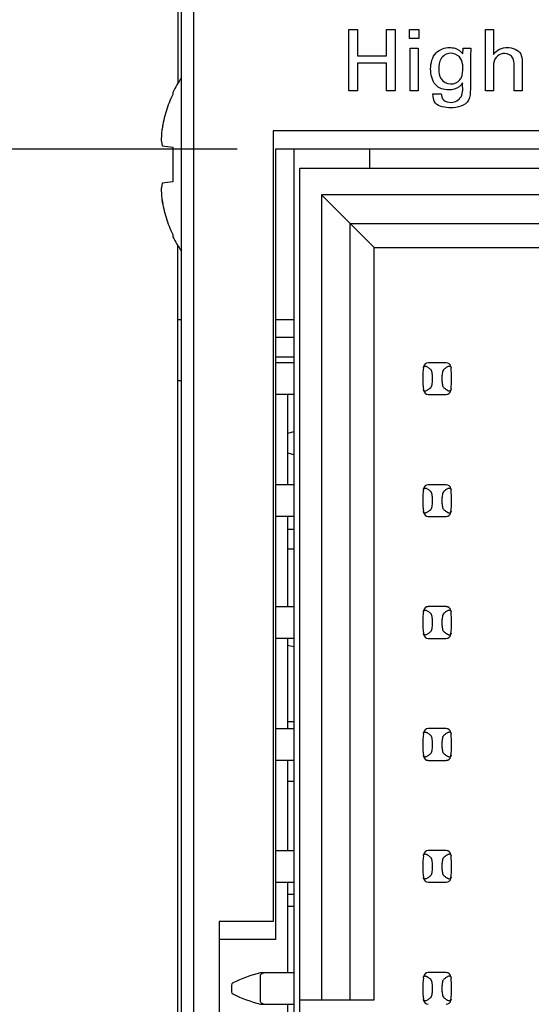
# Model space of a CAD drawing. Header units: inches. Extents: x 0 to 34, y 0 to 22.
# Tile 14 of 36: x 6.646 to 7.485, y 13.984 to 15.598. Entities that reach past the tile are written whole.
import ezdxf

# ---------------------------------------------------------------- set-up
doc = ezdxf.new("R2010")
doc.units = ezdxf.units.IN
doc.header["$LTSCALE"] = 1.87
doc.header["$MEASUREMENT"] = 0
doc.layers.get('0').update_dxf_attribs({"linetype": 'CONTINUOUS'})
doc.layers.add('DIMENSIONS', color=7, linetype='CONTINUOUS')
doc.styles.get("Standard").update_dxf_attribs({"font": 'txt', "width": 0.8})
doc.dimstyles.new('DIMSTYLE_1', dxfattribs={"dimtxt": 0.125, "dimasz": 0.18, "dimexe": 0.125, "dimexo": 0.0625, "dimgap": 0.03125, "dimtad": 0, "dimtih": 1, "dimtoh": 1, "dimlfac": 0.5, "dimzin": 4, "dimdsep": 46, "dimtxsty": 'STANDARD', "dimblk": '_FILLED', "dimblk1": '_FILLED', "dimblk2": '_FILLED', "dimcen": 0.09, "dimadec": 0, "dimazin": 0, "dimtp": 0.001, "dimtm": 0.001, "dimtfac": 1, "dimtofl": 0, "dimtmove": 0, "dimatfit": 3, "dimldrblk": '_FILLED', "dimfxl": 1, "dimtolj": 1, "dimtzin": 4, "dimarcsym": 0})

# ---------------------------------------------------------------- blocks, each defined once
blk = doc.blocks.new('*D4')
at = {"layer": 'DIMENSIONS', "color": 2, "linetype": 'CONTINUOUS'}
blk.add_line((7.0029, 15.3859), (6.1961, 15.3859), dxfattribs=at)
at = {"layer": 'DIMENSIONS', "color": 2, "linetype": 'CONTINUOUS', "insert": (6.1336, 15.4484), "char_height": 0.125, "width": 1.225, "attachment_point": 3, "line_spacing_factor": 0.9}
blk.add_mtext('4.15{\\Ftxt.shx;\\W1.000000;\\H0.125000; }[105.4]', dxfattribs=at)
blk = doc.blocks.new('_FILLED')
at = {"color": 0, "linetype": 'BYBLOCK'}
blk.add_solid([(0, 0), (-1, 0.1736), (-1, -0.1736)], dxfattribs=at)
blk = doc.blocks.new('*D5')
at = {"layer": 'DIMENSIONS', "color": 2, "linetype": 'CONTINUOUS'}
blk.add_line((6.8779, 16.3739), (6.1961, 16.3739), dxfattribs=at)
at = {"layer": 'DIMENSIONS', "color": 2, "linetype": 'CONTINUOUS', "insert": (6.1336, 16.4364), "char_height": 0.125, "width": 1.225, "attachment_point": 3, "line_spacing_factor": 0.9}
blk.add_mtext('4.64{\\Ftxt.shx;\\W1.000000;\\H0.125000; }[117.9]', dxfattribs=at)
blk = doc.blocks.new('*D6')
at = {"layer": 'DIMENSIONS', "color": 2, "linetype": 'CONTINUOUS'}
blk.add_line((6.8759, 16.7179), (6.1961, 16.7179), dxfattribs=at)
at = {"layer": 'DIMENSIONS', "color": 2, "linetype": 'CONTINUOUS', "insert": (6.1336, 16.7804), "char_height": 0.125, "width": 1.225, "attachment_point": 3, "line_spacing_factor": 0.9}
blk.add_mtext('4.81{\\Ftxt.shx;\\W1.000000;\\H0.125000; }[122.3]', dxfattribs=at)
blk = doc.blocks.new('*D7')
at = {"layer": 'DIMENSIONS', "color": 2, "linetype": 'CONTINUOUS'}
blk.add_line((6.8489, 16.9739), (6.1961, 16.9739), dxfattribs=at)
at = {"layer": 'DIMENSIONS', "color": 2, "linetype": 'CONTINUOUS', "insert": (6.1336, 17.0364), "char_height": 0.125, "width": 1.225, "attachment_point": 3, "line_spacing_factor": 0.9}
blk.add_mtext('4.94{\\Ftxt.shx;\\W1.000000;\\H0.125000; }[125.5]', dxfattribs=at)

msp = doc.modelspace()

# ---------------------------------------------------------------- linework, layer by layer
at = {"color": 7, "linetype": 'CONTINUOUS'}
for p, q in [((6.9114, 6.8459), (6.9114, 16.9739)), ((6.9314, 6.9059), (6.9314, 16.9139)), ((6.9054, 15.6149), (6.9054, 15.4938)), ((6.897, 15.4792), (6.897, 15.4757)), ((7.0614, 15.4159), (7.0614, 14.1199)), ((8.0154, 15.4159), (7.0614, 15.4159)), ((6.8786, 15.3984), (6.8795, 15.3914)), ((6.8795, 15.3914), (6.897, 15.3894)), ((6.897, 15.3894), (6.897, 15.3609)), ((7.0654, 15.3859), (7.0654, 14.0899)), ((7.9814, 15.3859), (7.0654, 15.3859)), ((7.0954, 15.3859), (7.0954, 8.4319)), ((7.2194, 15.3859), (7.2194, 15.3548)), ((6.897, 15.3609), (6.897, 15.3324)), ((7.1053, 8.465), (7.1053, 15.3548)), ((7.1053, 15.3548), (7.9557, 15.3548)), ((6.8795, 15.3303), (6.8786, 15.3234)), ((6.897, 15.3324), (6.8795, 15.3303)), ((7.1407, 15.3114), (7.1407, 13.991)), ((7.2273, 15.2248), (7.1407, 15.3114)), ((7.7234, 15.3114), (7.1407, 15.3114)), ((7.1879, 13.991), (7.1879, 15.2642)), ((7.1879, 15.2642), (7.6761, 15.2642)), ((6.897, 15.246), (6.897, 15.2425)), ((6.9054, 8.5938), (6.9054, 15.2279)), ((7.2273, 13.991), (7.2273, 15.2248)), ((7.2273, 15.2248), (7.6368, 15.2248)), ((6.9054, 15.1069), (6.9114, 15.1069)), ((7.0654, 15.1069), (7.0954, 15.1069)), ((7.0954, 15.0772), (7.0654, 15.0772)), ((7.0654, 15.0457), (7.0954, 15.0457)), ((7.0954, 15.0355), (7.0654, 15.0355)), ((7.3451, 15.0359), (7.3158, 15.0359)), ((7.3138, 15.0293), (7.3151, 15.0284)), ((7.3226, 15.0056), (7.3226, 15.0141)), ((7.3383, 15.0141), (7.3383, 15.0056)), ((7.3527, 15.0289), (7.3531, 15.0273)), ((6.9054, 15.0069), (6.9114, 15.0069)), ((7.0654, 14.9843), (7.0954, 14.9843)), ((7.0854, 14.9843), (7.0854, 14.8355)), ((7.3082, 14.9908), (7.3078, 14.9924)), ((7.3158, 14.9839), (7.3451, 14.9839)), ((7.3471, 14.9904), (7.3458, 14.9913)), ((7.0954, 14.9226), (7.0854, 14.92)), ((7.0854, 14.8879), (7.0954, 14.8853)), ((7.0954, 14.8355), (7.0654, 14.8355)), ((7.3138, 14.8293), (7.3151, 14.8284)), ((7.3451, 14.8359), (7.3158, 14.8359)), ((7.3527, 14.8289), (7.3531, 14.8273)), ((7.3226, 14.8056), (7.3226, 14.8141)), ((7.3383, 14.8141), (7.3383, 14.8056)), ((7.3082, 14.7908), (7.3078, 14.7924)), ((7.3471, 14.7904), (7.3458, 14.7913)), ((7.0654, 14.7843), (7.0954, 14.7843)), ((7.0854, 14.7843), (7.0854, 14.6355)), ((7.3158, 14.7839), (7.3451, 14.7839)), ((7.0954, 14.7622), (7.0854, 14.7622)), ((7.0854, 14.7307), (7.0954, 14.7307)), ((7.0954, 14.6355), (7.0654, 14.6355)), ((7.3138, 14.6293), (7.3151, 14.6284)), ((7.3451, 14.6359), (7.3158, 14.6359)), ((7.3527, 14.6289), (7.3531, 14.6273)), ((7.3226, 14.6056), (7.3226, 14.6141)), ((7.3383, 14.6141), (7.3383, 14.6056)), ((7.0654, 14.5843), (7.0954, 14.5843)), ((7.0854, 14.5843), (7.0854, 14.4355)), ((7.3082, 14.5908), (7.3078, 14.5924)), ((7.3158, 14.5839), (7.3451, 14.5839)), ((7.3471, 14.5904), (7.3458, 14.5913)), ((7.0854, 14.573), (7.0953, 14.5704)), ((7.0954, 14.4355), (7.0654, 14.4355)), ((7.0954, 14.4473), (7.0854, 14.4473)), ((7.3451, 14.4359), (7.3158, 14.4359)), ((7.3138, 14.4293), (7.3151, 14.4284)), ((7.3527, 14.4289), (7.3531, 14.4273)), ((7.3226, 14.4056), (7.3226, 14.4141)), ((7.3383, 14.4141), (7.3383, 14.4056)), ((7.3082, 14.3908), (7.3078, 14.3924)), ((7.3471, 14.3904), (7.3458, 14.3913)), ((7.0654, 14.3843), (7.0954, 14.3843)), ((7.0854, 14.3843), (7.0854, 14.2355)), ((7.3158, 14.3839), (7.3451, 14.3839)), ((7.0854, 14.35), (7.0954, 14.35)), ((7.0954, 14.2355), (7.0654, 14.2355)), ((7.3138, 14.2293), (7.3151, 14.2284)), ((7.3451, 14.2359), (7.3158, 14.2359)), ((7.3527, 14.2289), (7.3531, 14.2273)), ((7.3226, 14.2056), (7.3226, 14.2141)), ((7.3383, 14.2141), (7.3383, 14.2056)), ((7.3082, 14.1908), (7.3078, 14.1924)), ((7.3471, 14.1904), (7.3458, 14.1913)), ((7.0654, 14.1843), (7.0954, 14.1843)), ((7.0854, 14.1843), (7.0854, 14.0355)), ((7.3158, 14.1839), (7.3451, 14.1839)), ((7.0954, 14.1637), (7.0854, 14.1637)), ((7.0954, 14.144), (7.0854, 14.144)), ((6.9734, 14.1199), (6.9734, 13.4999)), ((7.0614, 14.1199), (6.9734, 14.1199)), ((7.0654, 14.0899), (6.9734, 14.0899)), ((7.0954, 14.0355), (7.0407, 14.0355)), ((7.0407, 13.9881), (7.0407, 14.0316)), ((7.0444, 14.0347), (7.0461, 14.0355)), ((7.3138, 14.0293), (7.3151, 14.0284)), ((7.3451, 14.0359), (7.3158, 14.0359)), ((6.9934, 14.0153), (6.9934, 14.0044)), ((7.3226, 14.0056), (7.3226, 14.0141)), ((7.3383, 14.0141), (7.3383, 14.0056)), ((7.3527, 14.0289), (7.3531, 14.0273)), ((7.0415, 13.9868), (7.0407, 13.9881)), ((7.0407, 13.9843), (7.0954, 13.9843)), ((7.0854, 13.9843), (7.0854, 13.8355)), ((7.1053, 13.991), (7.2273, 13.991)), ((7.3082, 13.9908), (7.3078, 13.9924)), ((7.3471, 13.9904), (7.3458, 13.9913))]:
    msp.add_line(p, q, dxfattribs=at)
at = {"color": 40, "linetype": 'CONTINUOUS'}
for p, q in [((7.1858, 15.4819), (7.1858, 15.5823)), ((7.1858, 15.5823), (7.1997, 15.5823)), ((7.1997, 15.5823), (7.1997, 15.5392)), ((7.2474, 15.5392), (7.2474, 15.5823)), ((7.2474, 15.5823), (7.2613, 15.5823)), ((7.2613, 15.5823), (7.2613, 15.4819)), ((7.2848, 15.5677), (7.2848, 15.582)), ((7.2848, 15.582), (7.3005, 15.582)), ((7.3005, 15.582), (7.3005, 15.5677)), ((7.4095, 15.4819), (7.4095, 15.5821)), ((7.4095, 15.5821), (7.4227, 15.5821)), ((7.4227, 15.5821), (7.4227, 15.5414)), ((7.3005, 15.5677), (7.2848, 15.5677)), ((7.2862, 15.4819), (7.2862, 15.5517)), ((7.2862, 15.5517), (7.2993, 15.5517)), ((7.2993, 15.5517), (7.2993, 15.4819)), ((7.3726, 15.5421), (7.3728, 15.5517)), ((7.3728, 15.5517), (7.3854, 15.5517)), ((7.3854, 15.5517), (7.3852, 15.539)), ((7.1997, 15.5392), (7.2474, 15.5392)), ((7.3852, 15.539), (7.385, 15.4954)), ((7.1997, 15.5272), (7.1997, 15.4819)), ((7.2474, 15.5272), (7.1997, 15.5272)), ((7.2474, 15.4819), (7.2474, 15.5272)), ((7.4227, 15.5189), (7.4227, 15.4819)), ((7.4564, 15.4819), (7.4564, 15.5232)), ((7.4697, 15.5255), (7.4697, 15.4819)), ((7.1997, 15.4819), (7.1858, 15.4819)), ((7.2613, 15.4819), (7.2474, 15.4819)), ((7.2993, 15.4819), (7.2862, 15.4819)), ((7.3233, 15.4765), (7.3372, 15.4765)), ((7.4227, 15.4819), (7.4095, 15.4819)), ((7.4697, 15.4819), (7.4564, 15.4819))]:
    msp.add_line(p, q, dxfattribs=at)
at = {"color": 7, "linetype": 'CONTINUOUS'}
for centre, radius, start, end in [((7.0634, 15.3947), 0.1866, 144.58, 153.0775), ((7.1285, 15.393), 0.2504, 174.058, 176.7838), ((7.0863, 15.3876), 0.2091, 169.4283, 171.4054), ((7.2018, 15.3887), 0.3238, 176.7575, 177.7257), ((6.989, 15.4091), 0.111, 183.9122, 185.559), ((6.9892, 15.3126), 0.1112, 174.4426, 176.0863), ((7.2018, 15.333), 0.3238, 182.2743, 183.2425), ((7.1285, 15.3288), 0.2504, 183.2162, 185.942), ((7.0863, 15.3341), 0.2092, 188.5948, 190.5716), ((7.0634, 15.327), 0.1866, 206.9225, 215.42), ((7.3158, 15.028), 0.00787, 90, 173.0471), ((7.3451, 15.028), 0.00787, 6.9529, 90), ((7.4643, 15.0099), 0.1575, 173.0989, 186.5479), ((7.1966, 15.0099), 0.1575, 353.6288, 6.5479), ((7.3158, 14.9918), 0.00787, 186.9529, 270), ((7.3451, 14.9918), 0.00787, 270, 353.0471), ((7.4643, 14.8099), 0.1575, 173.0989, 186.5479), ((7.3158, 14.828), 0.00787, 90, 173.0471), ((7.3451, 14.828), 0.00787, 6.9529, 90), ((7.1966, 14.8099), 0.1575, 353.0989, 6.5479), ((7.3158, 14.7918), 0.00787, 186.9529, 270), ((7.3451, 14.7918), 0.00787, 270, 353.0471), ((7.4643, 14.6099), 0.1575, 173.0989, 186.5479), ((7.3158, 14.628), 0.00787, 90, 173.0471), ((7.3451, 14.628), 0.00787, 6.9529, 90), ((7.1966, 14.6099), 0.1575, 353.0989, 6.5479), ((7.3158, 14.5918), 0.00787, 186.9529, 270), ((7.3451, 14.5918), 0.00787, 270, 353.0471), ((7.3158, 14.428), 0.00787, 90, 173.0471), ((7.3451, 14.428), 0.00787, 6.9529, 90), ((7.4643, 14.4099), 0.1575, 173.6288, 186.5479), ((7.1966, 14.4099), 0.1575, 353.0989, 6.5479), ((7.3158, 14.3918), 0.00787, 186.9529, 270), ((7.3451, 14.3918), 0.00787, 270, 353.0471), ((7.4643, 14.2099), 0.1575, 173.6288, 186.5479), ((7.3158, 14.228), 0.00787, 90, 173.0471), ((7.3451, 14.228), 0.00787, 6.9529, 90), ((7.1966, 14.2099), 0.1575, 353.0989, 6.5479), ((7.3158, 14.1918), 0.00787, 186.9529, 270), ((7.3451, 14.1918), 0.00787, 270, 353.0471), ((7.088, 13.8375), 0.2035, 103.4363, 116.9945), ((7.3158, 14.028), 0.00787, 90, 173.0471), ((7.3451, 14.028), 0.00787, 6.9529, 90), ((6.9974, 14.0153), 0.00394, 116.9945, 180), ((7.4643, 14.0099), 0.1575, 173.6288, 186.5479), ((7.1966, 14.0099), 0.1575, 353.0989, 6.5479), ((6.9974, 14.0044), 0.00394, 180, 243.0055), ((7.088, 14.1823), 0.2035, 243.0055, 256.5637), ((7.3158, 13.9918), 0.00787, 186.9529, 270), ((7.3451, 13.9918), 0.00787, 270, 353.0471)]:
    msp.add_arc(centre, radius, start, end, dxfattribs=at)
for centre, start_param, end_param in [((7.6866, 15.0634), -2.804032, -2.774684), ((6.9743, 15.0634), -0.366909, -0.33756), ((7.6866, 14.9564), 2.774684, 2.804032), ((6.9743, 14.9564), 0.33756, 0.366909), ((7.6866, 14.8634), -2.804032, -2.774684), ((6.9743, 14.8634), -0.366909, -0.33756), ((7.6866, 14.7564), 2.774684, 2.804032), ((6.9743, 14.7564), 0.33756, 0.366909), ((7.6866, 14.6634), -2.804032, -2.774684), ((6.9743, 14.6634), -0.366909, -0.33756), ((7.6866, 14.5564), 2.774684, 2.804032), ((6.9743, 14.5564), 0.33756, 0.366909), ((7.6866, 14.4634), -2.804032, -2.774684), ((6.9743, 14.4634), -0.366909, -0.33756), ((7.6866, 14.3564), 2.774684, 2.804032), ((6.9743, 14.3564), 0.33756, 0.366909), ((7.6866, 14.2634), -2.804032, -2.774684), ((6.9743, 14.2634), -0.366909, -0.33756), ((7.6866, 14.1564), 2.774684, 2.804032), ((6.9743, 14.1564), 0.33756, 0.366909), ((7.6866, 14.0634), -2.804032, -2.774684), ((6.9743, 14.0634), -0.366909, -0.33756), ((7.6866, 13.9564), 2.774684, 2.804032), ((6.9743, 13.9564), 0.33756, 0.366909)]:
    msp.add_ellipse(centre, major_axis=(0.3937, 0), ratio=0.267949, start_param=start_param, end_param=end_param, dxfattribs=at)
at = {"color": 40, "linetype": 'CONTINUOUS'}
for points, knots in [([(7.3197, 15.5175), (7.3197, 15.5268), (7.3243, 15.546), (7.3428, 15.5526), (7.3507, 15.5526)], [0, 0, 0, 0, 0.54247, 1, 1, 1, 1]), ([(7.3507, 15.5526), (7.3537, 15.5526), (7.3622, 15.5519), (7.3694, 15.5463), (7.3726, 15.5421)], [0, 0, 0, 0, 0.360104, 1, 1, 1, 1]), ([(7.3519, 15.5433), (7.3458, 15.5433), (7.3338, 15.5355), (7.3332, 15.5232), (7.3332, 15.5178)], [0, 0, 0, 0, 0.525903, 1, 1, 1, 1]), ([(7.3724, 15.5198), (7.3724, 15.5218), (7.3721, 15.5279), (7.3698, 15.5342), (7.3669, 15.5372)], [0, 0, 0, 0, 0.320486, 1, 1, 1, 1]), ([(7.4414, 15.5429), (7.4392, 15.5429), (7.4327, 15.5421), (7.427, 15.5374), (7.425, 15.5336)], [0, 0, 0, 0, 0.332808, 1, 1, 1, 1]), ([(7.4564, 15.5232), (7.4564, 15.5273), (7.4566, 15.5373), (7.4464, 15.5429), (7.4414, 15.5429)], [0, 0, 0, 0, 0.449462, 1, 1, 1, 1]), ([(7.4674, 15.5418), (7.4677, 15.5411), (7.4698, 15.5359), (7.4697, 15.5302), (7.4697, 15.5255)], [0, 0, 0, 0, 0.14996, 1, 1, 1, 1]), ([(7.3332, 15.5178), (7.3332, 15.5121), (7.334, 15.4996), (7.3464, 15.4929), (7.3523, 15.4929)], [0, 0, 0, 0, 0.487396, 1, 1, 1, 1]), ([(7.3676, 15.4998), (7.3683, 15.5007), (7.3723, 15.5065), (7.3724, 15.514), (7.3724, 15.5198)], [0, 0, 0, 0, 0.165851, 1, 1, 1, 1]), ([(7.3719, 15.4949), (7.3707, 15.4924), (7.3649, 15.485), (7.3551, 15.4831), (7.349, 15.4831)], [0, 0, 0, 0, 0.318928, 1, 1, 1, 1]), ([(7.3535, 15.4628), (7.3596, 15.4628), (7.3749, 15.4714), (7.3719, 15.4872), (7.3719, 15.4949)], [0, 0, 0, 0, 0.44155, 1, 1, 1, 1]), ([(7.385, 15.4954), (7.385, 15.4917), (7.3849, 15.4821), (7.3845, 15.4718), (7.3817, 15.4664)], [0, 0, 0, 0, 0.372249, 1, 1, 1, 1]), ([(7.3526, 15.4539), (7.3439, 15.4539), (7.3263, 15.4558), (7.3236, 15.4713), (7.3233, 15.4765)], [0, 0, 0, 0, 0.628326, 1, 1, 1, 1]), ([(7.3372, 15.4765), (7.3374, 15.473), (7.3398, 15.4643), (7.3491, 15.4628), (7.3535, 15.4628)], [0, 0, 0, 0, 0.441881, 1, 1, 1, 1])]:
    msp.add_open_spline(points, degree=3, knots=knots, dxfattribs=at)
for points in [[(7.4227, 15.5414), (7.427, 15.5487), (7.4369, 15.5529), (7.4454, 15.5529)], [(7.4454, 15.5529), (7.4536, 15.5529), (7.4638, 15.5492), (7.4674, 15.5418)], [(7.3669, 15.5372), (7.3633, 15.5412), (7.3573, 15.5433), (7.3519, 15.5433)], [(7.425, 15.5336), (7.4225, 15.5293), (7.4227, 15.5238), (7.4227, 15.5189)], [(7.3276, 15.4918), (7.3218, 15.4986), (7.3197, 15.5085), (7.3197, 15.5175)], [(7.3523, 15.4929), (7.3579, 15.4929), (7.3642, 15.4954), (7.3676, 15.4998)], [(7.349, 15.4831), (7.3413, 15.4831), (7.3324, 15.4858), (7.3276, 15.4918)], [(7.3817, 15.4664), (7.3768, 15.4571), (7.3632, 15.4539), (7.3526, 15.4539)]]:
    msp.add_open_spline(points, degree=3, dxfattribs=at)
at = {"color": 7, "linetype": 'CONTINUOUS'}
for points, knots in [([(6.897, 15.4757), (6.8948, 15.4713), (6.8908, 15.4621), (6.8859, 15.448), (6.8821, 15.4336), (6.8803, 15.4238), (6.8795, 15.4189)], [0, 0, 0, 0, 0.249889, 0.499861, 0.749905, 1, 1, 1, 1]), ([(6.8795, 15.3029), (6.8803, 15.2979), (6.8821, 15.2881), (6.8859, 15.2737), (6.8908, 15.2596), (6.8948, 15.2505), (6.897, 15.246)], [0, 0, 0, 0, 0.250097, 0.50014, 0.750112, 1, 1, 1, 1]), ([(7.3078, 15.0273), (7.3079, 15.0283), (7.3085, 15.03), (7.3106, 15.0305), (7.3123, 15.0301), (7.3133, 15.0296), (7.3138, 15.0293)], [0, 0, 0, 0, 0.362079, 0.563606, 0.76903, 1, 1, 1, 1]), ([(7.3458, 15.0284), (7.3464, 15.0289), (7.3475, 15.0296), (7.3493, 15.0304), (7.3513, 15.0305), (7.3524, 15.0295), (7.3527, 15.0289)], [0, 0, 0, 0, 0.275923, 0.516898, 0.733601, 1, 1, 1, 1]), ([(7.3226, 15.0141), (7.3226, 15.0166), (7.3222, 15.02), (7.3207, 15.0238), (7.3196, 15.0252), (7.3191, 15.0255)], [0, 0, 0, 0, 0.604658, 0.834309, 1, 1, 1, 1]), ([(7.3418, 15.0255), (7.3413, 15.0252), (7.3403, 15.0238), (7.3387, 15.02), (7.3383, 15.0166), (7.3383, 15.0141)], [0, 0, 0, 0, 0.165672, 0.395352, 1, 1, 1, 1]), ([(7.3191, 14.9942), (7.3196, 14.9946), (7.3207, 14.9959), (7.3222, 14.9997), (7.3226, 15.0031), (7.3226, 15.0056)], [0, 0, 0, 0, 0.165672, 0.395352, 1, 1, 1, 1]), ([(7.3383, 15.0056), (7.3383, 15.0031), (7.3387, 14.9997), (7.3403, 14.9959), (7.3413, 14.9946), (7.3418, 14.9942)], [0, 0, 0, 0, 0.604658, 0.834309, 1, 1, 1, 1]), ([(7.3151, 14.9913), (7.3145, 14.9909), (7.3134, 14.9901), (7.3116, 14.9894), (7.3096, 14.9892), (7.3085, 14.9902), (7.3082, 14.9908)], [0, 0, 0, 0, 0.275924, 0.516898, 0.733602, 1, 1, 1, 1]), ([(7.3531, 14.9924), (7.353, 14.9914), (7.3524, 14.9897), (7.3503, 14.9892), (7.3486, 14.9896), (7.3476, 14.9901), (7.3471, 14.9904)], [0, 0, 0, 0, 0.36207, 0.563496, 0.768917, 1, 1, 1, 1]), ([(7.3078, 14.8273), (7.3079, 14.8283), (7.3085, 14.83), (7.3106, 14.8305), (7.3123, 14.8301), (7.3133, 14.8296), (7.3138, 14.8293)], [0, 0, 0, 0, 0.362079, 0.563606, 0.76903, 1, 1, 1, 1]), ([(7.3226, 14.8141), (7.3226, 14.8166), (7.3222, 14.82), (7.3207, 14.8238), (7.3196, 14.8252), (7.3191, 14.8255)], [0, 0, 0, 0, 0.604658, 0.834309, 1, 1, 1, 1]), ([(7.3418, 14.8255), (7.3413, 14.8252), (7.3403, 14.8238), (7.3387, 14.82), (7.3383, 14.8166), (7.3383, 14.8141)], [0, 0, 0, 0, 0.165672, 0.395352, 1, 1, 1, 1]), ([(7.3458, 14.8284), (7.3464, 14.8289), (7.3475, 14.8296), (7.3493, 14.8304), (7.3513, 14.8305), (7.3524, 14.8295), (7.3527, 14.8289)], [0, 0, 0, 0, 0.275923, 0.516898, 0.733601, 1, 1, 1, 1]), ([(7.3191, 14.7942), (7.3196, 14.7946), (7.3207, 14.7959), (7.3222, 14.7997), (7.3226, 14.8031), (7.3226, 14.8056)], [0, 0, 0, 0, 0.165672, 0.395352, 1, 1, 1, 1]), ([(7.3383, 14.8056), (7.3383, 14.8031), (7.3387, 14.7997), (7.3403, 14.7959), (7.3413, 14.7946), (7.3418, 14.7942)], [0, 0, 0, 0, 0.604658, 0.834309, 1, 1, 1, 1]), ([(7.3151, 14.7913), (7.3145, 14.7909), (7.3134, 14.7901), (7.3116, 14.7894), (7.3096, 14.7892), (7.3085, 14.7902), (7.3082, 14.7908)], [0, 0, 0, 0, 0.275924, 0.516898, 0.733602, 1, 1, 1, 1]), ([(7.3531, 14.7924), (7.353, 14.7914), (7.3524, 14.7897), (7.3503, 14.7892), (7.3486, 14.7896), (7.3476, 14.7901), (7.3471, 14.7904)], [0, 0, 0, 0, 0.36207, 0.563496, 0.768917, 1, 1, 1, 1]), ([(7.3078, 14.6273), (7.3079, 14.6283), (7.3085, 14.63), (7.3106, 14.6305), (7.3123, 14.6301), (7.3133, 14.6296), (7.3138, 14.6293)], [0, 0, 0, 0, 0.362079, 0.563606, 0.76903, 1, 1, 1, 1]), ([(7.3458, 14.6284), (7.3464, 14.6289), (7.3475, 14.6296), (7.3493, 14.6304), (7.3513, 14.6305), (7.3524, 14.6295), (7.3527, 14.6289)], [0, 0, 0, 0, 0.275923, 0.516898, 0.733601, 1, 1, 1, 1]), ([(7.3226, 14.6141), (7.3226, 14.6166), (7.3222, 14.62), (7.3207, 14.6238), (7.3196, 14.6252), (7.3191, 14.6255)], [0, 0, 0, 0, 0.604658, 0.834309, 1, 1, 1, 1]), ([(7.3418, 14.6255), (7.3413, 14.6252), (7.3403, 14.6238), (7.3387, 14.62), (7.3383, 14.6166), (7.3383, 14.6141)], [0, 0, 0, 0, 0.165672, 0.395352, 1, 1, 1, 1]), ([(7.3191, 14.5942), (7.3196, 14.5946), (7.3207, 14.5959), (7.3222, 14.5997), (7.3226, 14.6031), (7.3226, 14.6056)], [0, 0, 0, 0, 0.165672, 0.395352, 1, 1, 1, 1]), ([(7.3383, 14.6056), (7.3383, 14.6031), (7.3387, 14.5997), (7.3403, 14.5959), (7.3413, 14.5946), (7.3418, 14.5942)], [0, 0, 0, 0, 0.604658, 0.834309, 1, 1, 1, 1]), ([(7.3151, 14.5913), (7.3145, 14.5909), (7.3134, 14.5901), (7.3116, 14.5894), (7.3096, 14.5892), (7.3085, 14.5902), (7.3082, 14.5908)], [0, 0, 0, 0, 0.275924, 0.516898, 0.733602, 1, 1, 1, 1]), ([(7.3531, 14.5924), (7.353, 14.5914), (7.3524, 14.5897), (7.3503, 14.5892), (7.3486, 14.5896), (7.3476, 14.5901), (7.3471, 14.5904)], [0, 0, 0, 0, 0.36207, 0.563496, 0.768917, 1, 1, 1, 1]), ([(7.3078, 14.4273), (7.3079, 14.4283), (7.3085, 14.43), (7.3106, 14.4305), (7.3123, 14.4301), (7.3133, 14.4296), (7.3138, 14.4293)], [0, 0, 0, 0, 0.362079, 0.563606, 0.76903, 1, 1, 1, 1]), ([(7.3226, 14.4141), (7.3226, 14.4166), (7.3222, 14.42), (7.3207, 14.4238), (7.3196, 14.4252), (7.3191, 14.4255)], [0, 0, 0, 0, 0.604658, 0.834309, 1, 1, 1, 1]), ([(7.3418, 14.4255), (7.3413, 14.4252), (7.3403, 14.4238), (7.3387, 14.42), (7.3383, 14.4166), (7.3383, 14.4141)], [0, 0, 0, 0, 0.165672, 0.395352, 1, 1, 1, 1]), ([(7.3458, 14.4284), (7.3464, 14.4289), (7.3475, 14.4296), (7.3493, 14.4304), (7.3513, 14.4305), (7.3524, 14.4295), (7.3527, 14.4289)], [0, 0, 0, 0, 0.275923, 0.516898, 0.733601, 1, 1, 1, 1]), ([(7.3191, 14.3942), (7.3196, 14.3946), (7.3207, 14.3959), (7.3222, 14.3997), (7.3226, 14.4031), (7.3226, 14.4056)], [0, 0, 0, 0, 0.165672, 0.395352, 1, 1, 1, 1]), ([(7.3383, 14.4056), (7.3383, 14.4031), (7.3387, 14.3997), (7.3403, 14.3959), (7.3413, 14.3946), (7.3418, 14.3942)], [0, 0, 0, 0, 0.604658, 0.834309, 1, 1, 1, 1]), ([(7.3151, 14.3913), (7.3145, 14.3909), (7.3134, 14.3901), (7.3116, 14.3894), (7.3096, 14.3892), (7.3085, 14.3902), (7.3082, 14.3908)], [0, 0, 0, 0, 0.275924, 0.516898, 0.733602, 1, 1, 1, 1]), ([(7.3531, 14.3924), (7.353, 14.3914), (7.3524, 14.3897), (7.3503, 14.3892), (7.3486, 14.3896), (7.3476, 14.3901), (7.3471, 14.3904)], [0, 0, 0, 0, 0.36207, 0.563496, 0.768917, 1, 1, 1, 1]), ([(7.3078, 14.2273), (7.3079, 14.2283), (7.3085, 14.23), (7.3106, 14.2305), (7.3123, 14.2301), (7.3133, 14.2296), (7.3138, 14.2293)], [0, 0, 0, 0, 0.362079, 0.563606, 0.76903, 1, 1, 1, 1]), ([(7.3226, 14.2141), (7.3226, 14.2166), (7.3222, 14.22), (7.3207, 14.2238), (7.3196, 14.2252), (7.3191, 14.2255)], [0, 0, 0, 0, 0.604658, 0.834309, 1, 1, 1, 1]), ([(7.3418, 14.2255), (7.3413, 14.2252), (7.3403, 14.2238), (7.3387, 14.22), (7.3383, 14.2166), (7.3383, 14.2141)], [0, 0, 0, 0, 0.165672, 0.395352, 1, 1, 1, 1]), ([(7.3458, 14.2284), (7.3464, 14.2289), (7.3475, 14.2296), (7.3493, 14.2304), (7.3513, 14.2305), (7.3524, 14.2295), (7.3527, 14.2289)], [0, 0, 0, 0, 0.275923, 0.516898, 0.733601, 1, 1, 1, 1]), ([(7.3151, 14.1913), (7.3145, 14.1909), (7.3134, 14.1901), (7.3116, 14.1894), (7.3096, 14.1892), (7.3085, 14.1902), (7.3082, 14.1908)], [0, 0, 0, 0, 0.275924, 0.516898, 0.733602, 1, 1, 1, 1]), ([(7.3191, 14.1942), (7.3196, 14.1946), (7.3207, 14.1959), (7.3222, 14.1997), (7.3226, 14.2031), (7.3226, 14.2056)], [0, 0, 0, 0, 0.165672, 0.395352, 1, 1, 1, 1]), ([(7.3383, 14.2056), (7.3383, 14.2031), (7.3387, 14.1997), (7.3403, 14.1959), (7.3413, 14.1946), (7.3418, 14.1942)], [0, 0, 0, 0, 0.604658, 0.834309, 1, 1, 1, 1]), ([(7.3531, 14.1924), (7.353, 14.1914), (7.3524, 14.1897), (7.3503, 14.1892), (7.3486, 14.1896), (7.3476, 14.1901), (7.3471, 14.1904)], [0, 0, 0, 0, 0.36207, 0.563496, 0.768917, 1, 1, 1, 1]), ([(7.0407, 14.0316), (7.0408, 14.032), (7.0413, 14.0329), (7.0427, 14.0339), (7.0438, 14.0344), (7.0444, 14.0347)], [0, 0, 0, 0, 0.250852, 0.624902, 1, 1, 1, 1]), ([(7.3078, 14.0273), (7.3079, 14.0283), (7.3085, 14.03), (7.3106, 14.0305), (7.3123, 14.0301), (7.3133, 14.0296), (7.3138, 14.0293)], [0, 0, 0, 0, 0.362079, 0.563606, 0.76903, 1, 1, 1, 1]), ([(7.3458, 14.0284), (7.3464, 14.0289), (7.3475, 14.0296), (7.3493, 14.0304), (7.3513, 14.0305), (7.3524, 14.0295), (7.3527, 14.0289)], [0, 0, 0, 0, 0.275923, 0.516898, 0.733601, 1, 1, 1, 1]), ([(7.3226, 14.0141), (7.3226, 14.0166), (7.3222, 14.02), (7.3207, 14.0238), (7.3196, 14.0252), (7.3191, 14.0255)], [0, 0, 0, 0, 0.604658, 0.834309, 1, 1, 1, 1]), ([(7.3418, 14.0255), (7.3413, 14.0252), (7.3403, 14.0238), (7.3387, 14.02), (7.3383, 14.0166), (7.3383, 14.0141)], [0, 0, 0, 0, 0.165672, 0.395352, 1, 1, 1, 1]), ([(7.3191, 13.9942), (7.3196, 13.9946), (7.3207, 13.9959), (7.3222, 13.9997), (7.3226, 14.0031), (7.3226, 14.0056)], [0, 0, 0, 0, 0.165672, 0.395352, 1, 1, 1, 1]), ([(7.3383, 14.0056), (7.3383, 14.0031), (7.3387, 13.9997), (7.3403, 13.9959), (7.3413, 13.9946), (7.3418, 13.9942)], [0, 0, 0, 0, 0.604658, 0.834309, 1, 1, 1, 1]), ([(7.0461, 13.9843), (7.0453, 13.9846), (7.0437, 13.9854), (7.0421, 13.9862), (7.0415, 13.9868)], [0, 0, 0, 0, 0.499969, 1, 1, 1, 1]), ([(7.3151, 13.9913), (7.3145, 13.9909), (7.3134, 13.9901), (7.3116, 13.9894), (7.3096, 13.9892), (7.3085, 13.9902), (7.3082, 13.9908)], [0, 0, 0, 0, 0.275924, 0.516898, 0.733602, 1, 1, 1, 1]), ([(7.3531, 13.9924), (7.353, 13.9914), (7.3524, 13.9897), (7.3503, 13.9892), (7.3486, 13.9896), (7.3476, 13.9901), (7.3471, 13.9904)], [0, 0, 0, 0, 0.36207, 0.563496, 0.768917, 1, 1, 1, 1])]:
    msp.add_open_spline(points, degree=3, knots=knots, dxfattribs=at)

# ---------------------------------------------------------------- dimensions: what is measured, and where the dimension line sits
at = {"layer": 'DIMENSIONS', "color": 2, "linetype": 'CONTINUOUS'}
for feature_location, offset, origin, picture, middle in [((6.8489, 16.9739), (-0.6528, 0), (6.9114, 7.0899), '*D7', (5.5211, 16.9739)), ((6.8759, 16.7179), (-0.6798, 0), (6.9384, 7.0899), '*D6', (5.5211, 16.7179)), ((6.8779, 16.3739), (-0.6818, 0), (6.9404, 7.0899), '*D5', (5.5211, 16.3739)), ((7.0029, 15.3859), (-0.8068, 0), (7.0654, 7.0899), '*D4', (5.5211, 15.3859))]:
    dim = msp.add_ordinate_dim(feature_location=feature_location, offset=offset, dtype=0, origin=origin, dimstyle='DIMSTYLE_1', dxfattribs=at)
    dim.commit()
    dim.dimension.update_dxf_attribs({"geometry": picture, "text_midpoint": middle})

doc.saveas('drawing.dxf')
